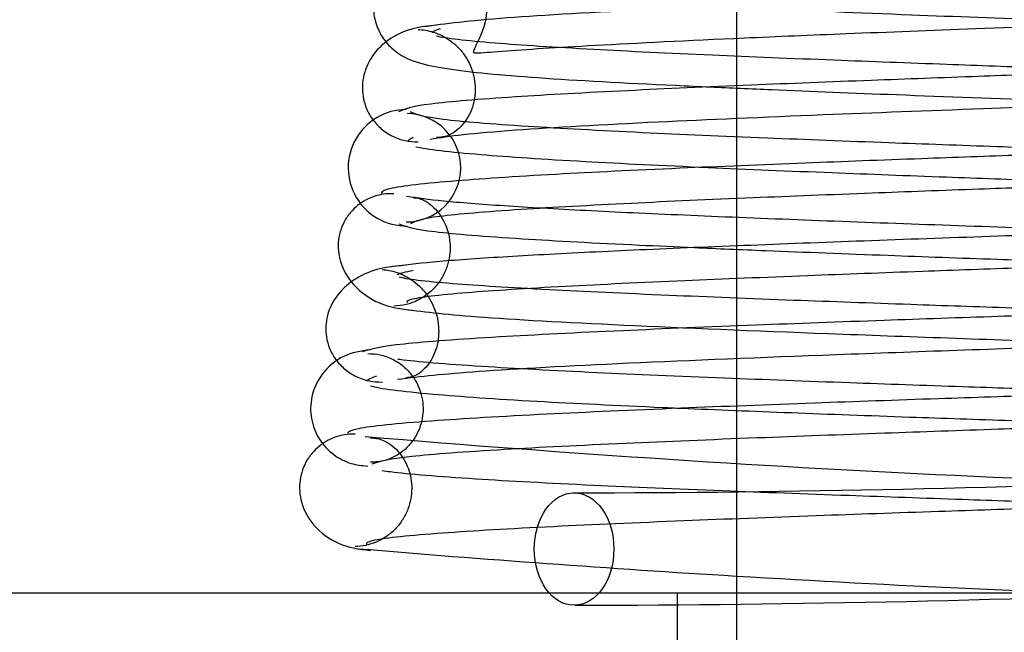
# Model space of a CAD drawing. Header units: inches. Extents: x 1 to 240, y -1 to 159.
# Tile 49 of 77: x 72.469 to 72.776, y 130.414 to 130.605. Entities that reach past the tile are written whole.
import ezdxf
from ezdxf.enums import TextEntityAlignment as Align
from ezdxf.lldxf.tags import DXFTag

# ---------------------------------------------------------------- set-up
doc = ezdxf.new("R2010")
doc.units = ezdxf.units.IN
doc.header["$MEASUREMENT"] = 0
for name, color, linetype in [('COM42667', 7, 'Continuous'), ('Default', 7, 'Continuous'), ('SCC19011', 7, 'Continuous'), ('SPR20265', 7, 'Continuous')]:
    doc.layers.add(name, color=color, linetype=linetype)
doc.styles.add('SEACAD_Times_New_Roman', font='times.ttf')
tags = doc.linetypes.add('HIDDEN2', pattern=[0.1875, 0.125, -0.0625]).pattern_tags.tags
tags[6:7] = [DXFTag(74, 4), DXFTag(75, 0), DXFTag(340, '0'), DXFTag(46, 0.0), DXFTag(50, 0.0), DXFTag(44, 0.0), DXFTag(45, 0.0)]
tags[4:5] = [DXFTag(74, 4), DXFTag(75, 0), DXFTag(340, '0'), DXFTag(46, 0.0), DXFTag(50, 0.0), DXFTag(44, 0.0), DXFTag(45, 0.0)]
doc.dimstyles.new('HAMMOND_(STH_-_240x160)', dxfattribs={"dimtxt": 1, "dimasz": 1.25, "dimexe": 0.5, "dimexo": 0.5, "dimgap": 0.25, "dimtad": 0, "dimtih": 1, "dimtoh": 1, "dimlfac": 0.125, "dimzin": 0, "dimdsep": 46, "dimtxsty": 'SEACAD_Times_New_Roman', "dimblk1": '_SE_FILLED', "dimblk2": '_SE_FILLED', "dimsah": 1, "dimcen": 0.5, "dimadec": 0, "dimazin": 0, "dimtfac": 0.8, "dimtofl": 0, "dimtmove": 0, "dimatfit": 3, "dimfxl": 1, "dimtolj": 1, "dimtzin": 0, "dimarcsym": 0})

# ---------------------------------------------------------------- blocks, each defined once
blk = doc.blocks.new('SE7')
at = {"layer": 'COM42667', "color": 7, "linetype": 'Continuous'}
blk.add_line((73.26002444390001, 130.4266384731), (72.3685244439, 130.4266384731), dxfattribs=at)
at = {"layer": 'COM42667', "color": 7, "linetype": 'HIDDEN2'}
blk.add_line((72.6737744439, 130.4266384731), (72.6737744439, 130.3316384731), dxfattribs=at)
at = {"layer": 'SCC19011', "color": 7, "linetype": 'HIDDEN2'}
for p, q in [((72.6922744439, 130.7951384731), (72.6922744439, 130.5993518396)), ((72.6922744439, 130.5845493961), (72.6922744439, 130.5495402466)), ((72.6922744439, 130.534714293), (72.6922744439, 130.4996577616)), ((72.6922744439, 130.4848639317), (72.6922744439, 130.449869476)), ((72.6922744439, 130.4266384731), (72.6922744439, 130.2866384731))]:
    blk.add_line(p, q, dxfattribs=at)
at = {"layer": 'SCC19011', "color": 7, "linetype": 'Continuous'}
for p, q in [((72.6922744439, 130.5993518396), (72.6922744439, 130.5845493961)), ((72.6922744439, 130.5495402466), (72.6922744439, 130.534714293)), ((72.6922744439, 130.4996577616), (72.6922744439, 130.4848639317)), ((72.6922744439, 130.449869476), (72.6922744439, 130.4266384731))]:
    blk.add_line(p, q, dxfattribs=at)
at = {"layer": 'SPR20265', "color": 7, "linetype": 'Continuous'}
for centre, radius, start, end in [((72.58960476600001, 130.5590454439), 0.0181247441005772, 90.29624964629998, 270.6354187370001), ((72.99318253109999, 135.4077502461), 4.984858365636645, 265.1825241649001, 266.537638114)]:
    blk.add_arc(centre, radius, start, end, dxfattribs=at)
at = {"layer": 'SPR20265', "color": 7, "linetype": 'HIDDEN2'}
for centre, radius, start, end in [((72.58959911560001, 130.559046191), 0.0168743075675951, 269.7153052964, 89.27638964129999), ((72.9919410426, 135.3771124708), 4.91923422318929, 265.1584212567, 269.5796325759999), ((72.6366078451, 135.3771124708), 4.919234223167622, 270.0554439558, 274.8415787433), ((72.6353663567, 135.4077502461), 4.984858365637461, 270.0775561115, 274.8174758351), ((72.99318253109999, 135.4077502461), 4.984858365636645, 266.537638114, 269.9224438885)]:
    blk.add_arc(centre, radius, start, end, dxfattribs=at)
blk.add_ellipse((72.6417403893, 130.4403884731), major_axis=(3.414809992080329e-17, 0.01750000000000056), ratio=0.7071067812, dxfattribs=at)
for points, knots in [([(73.02601034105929, 130.6511698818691), (73.02472935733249, 130.6506254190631), (73.02226956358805, 130.6497236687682), (73.00653245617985, 130.6478694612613), (72.97571727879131, 130.6457938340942), (72.92839423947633, 130.6435434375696), (72.88101397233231, 130.6416263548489), (72.83887562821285, 130.6400443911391), (72.80409140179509, 130.6387635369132), (72.7732114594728, 130.6376201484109), (72.74190731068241, 130.6364327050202), (72.70755984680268, 130.635048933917), (72.6718673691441, 130.6334251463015), (72.63801396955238, 130.63156946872), (72.61240559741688, 130.6295698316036), (72.59737198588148, 130.6277662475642), (72.58929507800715, 130.6249635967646), (72.585773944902, 130.6232727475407), (72.58222764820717, 130.6190267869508), (72.58033988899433, 130.6155026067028), (72.57921927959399, 130.6111713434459), (72.57929866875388, 130.6074785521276), (72.57974610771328, 130.6054022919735), (72.5798316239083, 130.6050569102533)], [0, 0, 0, 0, 0.0301071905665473, 0.0585847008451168, 0.1104419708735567, 0.1557664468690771, 0.1944272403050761, 0.2263713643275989, 0.251546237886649, 0.2721052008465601, 0.2958345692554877, 0.3234708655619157, 0.3550735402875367, 0.3907334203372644, 0.4289187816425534, 0.4598064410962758, 0.4816513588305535, 0.4944173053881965, 0.4976956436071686, 0.50125643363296, 0.5058470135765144, 0.5113751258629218, 0.512494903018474, 0.512494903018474, 0.512494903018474, 0.512494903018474]), ([(72.59700325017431, 130.5679462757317), (72.60012834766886, 130.568482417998), (72.60561273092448, 130.5693697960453), (72.62716901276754, 130.5711961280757), (72.66348763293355, 130.5732439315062), (72.71549859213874, 130.5754716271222), (72.76568119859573, 130.5773777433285), (72.80942919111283, 130.5789630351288), (72.84476979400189, 130.5802450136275), (72.87474101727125, 130.5813561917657), (72.90330817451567, 130.5824557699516), (72.93320570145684, 130.5836897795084), (72.96338407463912, 130.5851041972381), (72.9919136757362, 130.5867183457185), (73.01451916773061, 130.5884704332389), (73.02928602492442, 130.5901152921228), (73.03786201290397, 130.592645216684), (73.0424484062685, 130.5944843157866), (73.0487969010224, 130.6022345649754), (73.05018308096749, 130.6126862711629), (73.04137817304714, 130.624633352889), (73.0282749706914, 130.628260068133), (73.01430128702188, 130.6298699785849), (72.98623081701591, 130.6320442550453), (72.94712649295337, 130.6339262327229), (72.90614057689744, 130.6356710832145), (72.86613853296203, 130.637221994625), (72.81801972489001, 130.6390013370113), (72.76359061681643, 130.641005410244), (72.70701400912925, 130.6432340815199), (72.65451253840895, 130.6456847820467), (72.62204017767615, 130.6478583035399), (72.60622952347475, 130.6497369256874), (72.60379536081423, 130.650633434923), (72.60253854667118, 130.6511698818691)], [0, 0, 0, 0, 0.0305884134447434, 0.0595016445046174, 0.1121120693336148, 0.1581097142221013, 0.197451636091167, 0.2301368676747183, 0.2561673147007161, 0.2767105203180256, 0.2988821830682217, 0.3239100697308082, 0.3518265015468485, 0.3826881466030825, 0.4161081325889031, 0.4448051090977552, 0.4661915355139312, 0.4802950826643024, 0.4887544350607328, 0.5040281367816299, 0.5261291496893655, 0.5470517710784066, 0.5675887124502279, 0.6111794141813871, 0.6585797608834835, 0.6854941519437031, 0.7169836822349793, 0.7530261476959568, 0.7935680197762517, 0.8385566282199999, 0.8879739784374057, 0.9417114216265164, 0.9703134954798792, 1, 1, 1, 1]), ([(72.59926603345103, 130.6163237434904), (72.60068245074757, 130.615777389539), (72.60335233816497, 130.614873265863), (72.61915747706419, 130.6130180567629), (72.64961146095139, 130.6109461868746), (72.69635169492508, 130.6087022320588), (72.74334034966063, 130.6067869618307), (72.78554316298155, 130.6051972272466), (72.82044744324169, 130.6039113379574), (72.8510535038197, 130.6027790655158), (72.88144076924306, 130.6016310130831), (72.91447496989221, 130.6003315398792), (72.94863242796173, 130.5988813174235), (72.98088956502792, 130.5973340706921), (73.00554275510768, 130.5958623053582), (73.01822878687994, 130.5947752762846), (73.02120827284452, 130.595030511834), (73.02001216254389, 130.5960135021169), (73.01756421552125, 130.5988314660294), (73.01536691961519, 130.6023159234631), (73.01414213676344, 130.6070499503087), (73.01424237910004, 130.6126546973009), (73.01641393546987, 130.6181178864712), (73.01905549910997, 130.6214363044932), (73.0209578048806, 130.623311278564), (73.01942788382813, 130.6233480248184), (73.01327963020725, 130.6232424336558), (72.99825253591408, 130.6220517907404), (72.9739310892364, 130.6206503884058), (72.94966535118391, 130.6194294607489), (72.91869321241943, 130.6180731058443), (72.87927943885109, 130.6165180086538), (72.831487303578, 130.6147567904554), (72.77670340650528, 130.6127855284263), (72.71843229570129, 130.6106025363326), (72.66259089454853, 130.6082224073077), (72.61504290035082, 130.6055790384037), (72.60194916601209, 130.6038821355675), (72.59472953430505, 130.602870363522)], [0, 0, 0, 0, 0.0302253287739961, 0.0588030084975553, 0.1108584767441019, 0.1564308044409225, 0.1954556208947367, 0.2279380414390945, 0.2538646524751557, 0.2744591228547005, 0.2975809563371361, 0.3245942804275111, 0.3554532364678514, 0.3901072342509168, 0.4278302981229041, 0.4592089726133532, 0.4811585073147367, 0.4940045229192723, 0.4959259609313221, 0.5008252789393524, 0.5053289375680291, 0.5108363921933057, 0.5172895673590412, 0.5244439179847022, 0.5325753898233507, 0.5469172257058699, 0.5622891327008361, 0.6059023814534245, 0.6292387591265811, 0.6536690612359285, 0.6816576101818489, 0.7139747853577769, 0.750651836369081, 0.7916814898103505, 0.8371046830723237, 0.8869567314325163, 0.9412257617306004, 1, 1, 1, 1]), ([(73.01466229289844, 130.6051393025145), (73.01239495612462, 130.6053263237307), (72.99893835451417, 130.6063605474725), (72.96806554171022, 130.6081147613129), (72.91685604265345, 130.6103235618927), (72.86715698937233, 130.6122203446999), (72.82338903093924, 130.6138087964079), (72.78782474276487, 130.6150974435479), (72.75792837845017, 130.6162030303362), (72.73001356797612, 130.6172725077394), (72.70123005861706, 130.6184359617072), (72.67237675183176, 130.6197007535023), (72.64546934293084, 130.6210451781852), (72.62409988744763, 130.6222830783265), (72.61141761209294, 130.6234299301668), (72.6077531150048, 130.6230344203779), (72.60814930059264, 130.6227236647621), (72.61344343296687, 130.6162503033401), (72.61572594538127, 130.6059114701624), (72.61114361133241, 130.5969995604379), (72.61035345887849, 130.5953565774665), (72.61047321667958, 130.5950707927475)], [0.0478059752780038, 0.0478059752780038, 0.0478059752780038, 0.0478059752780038, 0.0595138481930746, 0.1122006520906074, 0.1583758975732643, 0.1980433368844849, 0.2312358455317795, 0.2579832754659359, 0.2788367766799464, 0.3005311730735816, 0.3250778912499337, 0.352434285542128, 0.3825400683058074, 0.4152697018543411, 0.4444425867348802, 0.4659457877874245, 0.4800306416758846, 0.4882015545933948, 0.5025968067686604, 0.5237732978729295, 0.5351872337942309, 0.5351872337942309, 0.5351872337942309, 0.5351872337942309]), ([(72.59893940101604, 130.6034594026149), (72.59367695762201, 130.6029526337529), (72.5873272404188, 130.6019196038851), (72.57924309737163, 130.5949582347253), (72.57649725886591, 130.5893688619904), (72.57579758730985, 130.5847153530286), (72.57597827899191, 130.581217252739), (72.57697473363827, 130.577602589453), (72.57888227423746, 130.5741097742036), (72.581690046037, 130.5710472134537), (72.5851933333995, 130.5687385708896), (72.58923480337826, 130.5673083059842), (72.59175280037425, 130.5671537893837), (72.59322095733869, 130.5670917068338)], [0, 0, 0, 0, 0.314139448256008, 0.4513636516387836, 0.5721348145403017, 0.6254082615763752, 0.6762695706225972, 0.7280292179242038, 0.7811535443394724, 0.8355540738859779, 0.8906698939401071, 0.9457154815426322, 1, 1, 1, 1]), ([(72.59320355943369, 130.6020819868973), (72.59401599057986, 130.6020341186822), (72.59539148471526, 130.6019290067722), (72.59804582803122, 130.601308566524), (72.60073220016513, 130.6002278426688), (72.60339662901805, 130.5986161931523), (72.60585055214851, 130.5964768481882), (72.60794277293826, 130.5938625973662), (72.6095415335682, 130.5908923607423), (72.610955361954, 130.5865098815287), (72.61120301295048, 130.5807740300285), (72.60888822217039, 130.5739511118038), (72.60352426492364, 130.5688755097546), (72.60075414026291, 130.5685303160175), (72.59894635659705, 130.5684604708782)], [0, 0, 0, 0, 0.0418537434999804, 0.0823799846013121, 0.1232064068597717, 0.1655939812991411, 0.2102995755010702, 0.2576288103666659, 0.3076116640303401, 0.3602159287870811, 0.4760200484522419, 0.6212243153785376, 0.7966172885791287, 1, 1, 1, 1]), ([(73.04139834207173, 130.5764452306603), (73.03959710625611, 130.5773291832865), (73.03581692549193, 130.5787804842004), (73.00815018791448, 130.5810139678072), (72.97305479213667, 130.5829600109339), (72.93437305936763, 130.5846752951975), (72.89679420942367, 130.586149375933), (72.86327989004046, 130.5873856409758), (72.83533956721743, 130.5883881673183), (72.81078882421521, 130.5892621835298), (72.7854171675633, 130.5901671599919), (72.75530274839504, 130.5912596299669), (72.7201026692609, 130.5925890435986), (72.68202212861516, 130.5941473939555), (72.64464839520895, 130.5959280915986), (72.61400222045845, 130.5979043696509), (72.60160030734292, 130.5993032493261), (72.59891628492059, 130.6000055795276)], [0, 0, 0, 0, 0.0928445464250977, 0.176439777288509, 0.2508530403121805, 0.3161117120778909, 0.3722872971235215, 0.4194412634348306, 0.4575827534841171, 0.4869949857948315, 0.5193932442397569, 0.5610524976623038, 0.6119190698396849, 0.6718945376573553, 0.7408310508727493, 0.8186093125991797, 0.9050834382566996, 0.9050834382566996, 0.9050834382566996, 0.9050834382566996]), ([(72.68411731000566, 130.5842060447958), (72.69026839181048, 130.583926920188), (72.7085430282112, 130.5831255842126), (72.74343777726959, 130.581738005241), (72.79128610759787, 130.5799652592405), (72.84660811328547, 130.5779755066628), (72.90574313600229, 130.575771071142), (72.96309706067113, 130.5733505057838), (73.00130504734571, 130.5712079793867), (73.02303171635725, 130.5693575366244), (73.02847231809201, 130.5684748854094), (73.03154563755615, 130.5679462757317)], [0.6651181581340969, 0.6651181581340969, 0.6651181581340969, 0.6651181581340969, 0.6822735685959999, 0.7141834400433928, 0.7505881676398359, 0.7914589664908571, 0.8368134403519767, 0.8866621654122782, 0.9409613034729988, 0.9699144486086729, 1, 1, 1, 1]), ([(73.03781207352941, 130.576451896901), (73.0358962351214, 130.5755882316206), (73.03188591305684, 130.574167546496), (73.00432173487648, 130.5719709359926), (72.9684550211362, 130.5700484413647), (72.92934986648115, 130.5683488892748), (72.89142023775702, 130.5668853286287), (72.85749724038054, 130.5656575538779), (72.82927882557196, 130.5646632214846), (72.80434166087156, 130.5637912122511), (72.7783848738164, 130.5628812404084), (72.74735298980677, 130.5617741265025), (72.71103824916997, 130.560417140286), (72.67175442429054, 130.558801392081), (72.63285170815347, 130.5569146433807), (72.59996478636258, 130.5547513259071), (72.58267316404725, 130.5526561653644), (72.5815564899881, 130.5513628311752), (72.58192746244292, 130.5508522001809)], [0, 0, 0, 0, 0.0901431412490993, 0.1716895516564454, 0.2445992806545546, 0.3087646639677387, 0.3640857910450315, 0.410513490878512, 0.4480005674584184, 0.4769549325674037, 0.5095977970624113, 0.5514293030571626, 0.6025200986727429, 0.6629378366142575, 0.7327928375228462, 0.8121465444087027, 0.9011700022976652, 0.9556696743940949, 0.9556696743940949, 0.9556696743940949, 0.9556696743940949]), ([(72.94660617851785, 130.5592002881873), (72.93651358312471, 130.559634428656), (72.91470905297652, 130.5605218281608), (72.88119589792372, 130.5617741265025), (72.85016401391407, 130.5628812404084), (72.82420722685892, 130.5637912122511), (72.79927006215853, 130.5646632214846), (72.77105164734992, 130.5656575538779), (72.73712864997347, 130.5668853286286), (72.69919902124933, 130.5683488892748), (72.6600938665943, 130.5700484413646), (72.62422715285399, 130.5719709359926), (72.59666297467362, 130.574167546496), (72.59265265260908, 130.5755882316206), (72.5907368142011, 130.576451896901)], [0.3488919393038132, 0.3488919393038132, 0.3488919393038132, 0.3488919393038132, 0.3974799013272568, 0.4485706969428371, 0.490402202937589, 0.5230450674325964, 0.5519994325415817, 0.5894865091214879, 0.6359142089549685, 0.6912353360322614, 0.7554007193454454, 0.8283104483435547, 0.9098568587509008, 1, 1, 1, 1]), ([(72.59249928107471, 130.5656073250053), (72.59590513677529, 130.5648102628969), (72.60958987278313, 130.5632510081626), (72.64184575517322, 130.5611110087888), (72.68055613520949, 130.5592285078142), (72.71946491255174, 130.5576184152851), (72.75509561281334, 130.5562671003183), (72.78538081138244, 130.5551680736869), (72.81078523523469, 130.5542624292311), (72.8353213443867, 130.5533887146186), (72.863190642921, 130.5523880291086), (72.8965291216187, 130.5511567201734), (72.93377229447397, 130.5496932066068), (72.97190796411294, 130.5479975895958), (73.00624224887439, 130.5460844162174), (73.03296093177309, 130.5439024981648), (73.03623092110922, 130.5424947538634), (73.0377229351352, 130.5416389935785)], [0.0993682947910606, 0.0993682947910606, 0.0993682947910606, 0.0993682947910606, 0.1860740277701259, 0.2649441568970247, 0.3344392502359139, 0.3946082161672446, 0.4454453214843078, 0.4869702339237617, 0.5192140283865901, 0.5484623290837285, 0.5863614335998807, 0.6331590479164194, 0.6888194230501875, 0.7533510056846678, 0.8267560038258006, 0.9089779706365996, 1, 1, 1, 1]), ([(72.58569896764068, 130.550979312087), (72.58478942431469, 130.5509895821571), (72.58327525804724, 130.5509770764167), (72.58046621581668, 130.5504742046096), (72.57767846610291, 130.5494571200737), (72.57496531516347, 130.5478531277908), (72.57252509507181, 130.5456682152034), (72.57052283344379, 130.5429658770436), (72.56910333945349, 130.5398726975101), (72.56807224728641, 130.5352099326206), (72.56880336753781, 130.5291462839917), (72.57296290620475, 130.5218465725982), (72.58150591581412, 130.5160143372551), (72.58780779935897, 130.5150904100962), (72.59179695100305, 130.5146450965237)], [0, 0, 0, 0, 0.0420913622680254, 0.0816466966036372, 0.1201912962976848, 0.1592904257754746, 0.2003163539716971, 0.2443071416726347, 0.2919703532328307, 0.3437823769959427, 0.4630608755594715, 0.615509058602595, 0.7972418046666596, 1, 1, 1, 1]), ([(72.59180508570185, 130.5496439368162), (72.59246281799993, 130.5497570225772), (72.59354939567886, 130.5497503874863), (72.59746606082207, 130.5476643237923), (72.60120040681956, 130.5432558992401), (72.6030566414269, 130.5379493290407), (72.60326282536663, 130.5334915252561), (72.60283214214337, 130.5300984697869), (72.60168045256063, 130.526571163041), (72.59969105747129, 130.5231361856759), (72.59686595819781, 130.5200974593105), (72.59340340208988, 130.5177740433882), (72.58945618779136, 130.5162945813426), (72.58707719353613, 130.5160822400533), (72.58568406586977, 130.5159863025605)], [0, 0, 0, 0, 0.1741724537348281, 0.3256295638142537, 0.4575211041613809, 0.5713570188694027, 0.6216584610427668, 0.6703787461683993, 0.7210802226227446, 0.7741729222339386, 0.8293979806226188, 0.8860025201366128, 0.94308489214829, 1, 1, 1, 1]), ([(73.0436983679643, 130.5281720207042), (73.03616276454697, 130.5290804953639), (73.02203817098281, 130.5306761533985), (72.97255112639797, 130.5333037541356), (72.90659433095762, 130.535940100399), (72.82850251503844, 130.5386570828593), (72.76095737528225, 130.5409655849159), (72.7104275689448, 130.542835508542), (72.67518169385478, 130.544265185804), (72.64433298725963, 130.5457133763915), (72.6190695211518, 130.5471675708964), (72.5994063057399, 130.5486724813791), (72.59316336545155, 130.5495954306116), (72.5896668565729, 130.5501401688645)], [0, 0, 0, 0, 0.1152046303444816, 0.2331583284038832, 0.3539335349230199, 0.4774277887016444, 0.6036619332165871, 0.6680437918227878, 0.7330929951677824, 0.7988074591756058, 0.8652170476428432, 0.9322827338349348, 1, 1, 1, 1]), ([(72.58998735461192, 130.5171002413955), (72.58962643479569, 130.517440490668), (72.59035757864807, 130.5184435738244), (72.60508780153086, 130.5201802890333), (72.6359912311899, 130.5221330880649), (72.67342969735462, 130.5238990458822), (72.71178642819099, 130.525452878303), (72.74761038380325, 130.5267835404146), (72.77843913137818, 130.5278825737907), (72.8043466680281, 130.5287914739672), (72.82929046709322, 130.5296636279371), (72.85756593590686, 130.5306594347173), (72.89164369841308, 130.5318914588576), (72.92988275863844, 130.5333644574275), (72.96949981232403, 130.5350816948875), (73.00609271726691, 130.5370338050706), (73.03457262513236, 130.5392776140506), (73.03908726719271, 130.5407378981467), (73.04130966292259, 130.5416273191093)], [0.05217075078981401, 0.05217075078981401, 0.05217075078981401, 0.05217075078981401, 0.0958626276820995, 0.1829683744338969, 0.2611835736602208, 0.3304706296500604, 0.3907088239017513, 0.441847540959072, 0.4838360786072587, 0.5166602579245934, 0.5458021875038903, 0.5835599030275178, 0.6303746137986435, 0.6862392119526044, 0.7511598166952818, 0.825103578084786, 0.9080331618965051, 1, 1, 1, 1]), ([(72.67916815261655, 130.534221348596), (72.68627954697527, 130.533909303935), (72.7053997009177, 130.5331050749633), (72.73690518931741, 130.5318914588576), (72.77098295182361, 130.5306594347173), (72.79925842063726, 130.5296636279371), (72.82420221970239, 130.5287914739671), (72.8501097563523, 130.5278825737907), (72.88093850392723, 130.5267835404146), (72.91676245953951, 130.525452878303), (72.95511919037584, 130.5238990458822), (72.99255765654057, 130.5221330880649), (73.02346108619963, 130.5201802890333), (73.03511211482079, 130.5188066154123), (73.03748699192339, 130.5181199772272)], [0.2783530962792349, 0.2783530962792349, 0.2783530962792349, 0.2783530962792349, 0.3137607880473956, 0.3696253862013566, 0.4164400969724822, 0.4541978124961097, 0.4833397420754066, 0.5161639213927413, 0.5581524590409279, 0.6092911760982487, 0.6695293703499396, 0.7388164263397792, 0.8170316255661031, 0.9041373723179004, 0.9041373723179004, 0.9041373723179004, 0.9041373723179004]), ([(72.58209465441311, 130.5273505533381), (72.58283369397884, 130.5272965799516), (72.58405978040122, 130.5271778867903), (72.58659378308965, 130.5265490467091), (72.58923092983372, 130.5254529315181), (72.59188543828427, 130.5238163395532), (72.5943481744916, 130.5216456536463), (72.59645481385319, 130.5190023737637), (72.59807487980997, 130.5160100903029), (72.59954754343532, 130.5115621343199), (72.59988899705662, 130.5058187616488), (72.59782567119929, 130.4990370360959), (72.5929664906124, 130.4940505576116), (72.59081222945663, 130.4937483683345), (72.58937065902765, 130.4937161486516)], [0, 0, 0, 0, 0.04733333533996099, 0.0904853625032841, 0.1313120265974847, 0.1716448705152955, 0.2129832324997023, 0.2563548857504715, 0.3024021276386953, 0.3515890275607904, 0.4633029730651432, 0.6078617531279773, 0.7869637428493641, 1, 1, 1, 1]), ([(73.04172442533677, 130.5257958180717), (73.0420775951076, 130.5255360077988), (73.04166007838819, 130.5246433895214), (73.02794967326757, 130.5230433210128), (72.99788047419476, 130.5211460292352), (72.96012272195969, 130.5194090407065), (72.92108867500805, 130.5178720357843), (72.88464362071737, 130.5165509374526), (72.8532339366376, 130.5154607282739), (72.82662882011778, 130.5145558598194), (72.80078607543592, 130.513681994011), (72.77126588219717, 130.5126799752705), (72.73567591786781, 130.511444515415), (72.69550797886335, 130.509971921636), (72.65377641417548, 130.5082593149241), (72.61530857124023, 130.5063178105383), (72.58410522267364, 130.5040912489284), (72.57863543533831, 130.5026460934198), (72.57581948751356, 130.5017661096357)], [0.0593105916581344, 0.0593105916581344, 0.0593105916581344, 0.0593105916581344, 0.0946044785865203, 0.1809035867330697, 0.2586064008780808, 0.3275375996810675, 0.3875519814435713, 0.4384775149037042, 0.4802040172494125, 0.512661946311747, 0.5421123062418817, 0.5803019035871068, 0.6275125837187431, 0.6837490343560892, 0.7490680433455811, 0.8235325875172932, 0.907155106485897, 1, 1, 1, 1]), ([(72.9517953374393, 130.5091914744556), (72.94485836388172, 130.509477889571), (72.92530308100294, 130.5102555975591), (72.89287296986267, 130.511444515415), (72.85728300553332, 130.5126799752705), (72.82776281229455, 130.513681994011), (72.8019200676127, 130.5145558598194), (72.77531495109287, 130.5154607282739), (72.74390526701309, 130.5165509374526), (72.70746021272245, 130.5178720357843), (72.66842616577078, 130.5194090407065), (72.6306684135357, 130.5211460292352), (72.60059921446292, 130.5230433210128), (72.58931682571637, 130.5243600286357), (72.58738325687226, 130.5250107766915)], [0.2834425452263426, 0.2834425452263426, 0.2834425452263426, 0.2834425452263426, 0.3162509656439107, 0.3724874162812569, 0.4196980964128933, 0.4578876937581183, 0.487338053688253, 0.5197959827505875, 0.5615224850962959, 0.6124480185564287, 0.6724624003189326, 0.7413935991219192, 0.8190964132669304, 0.9053955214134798, 0.9053955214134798, 0.9053955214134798, 0.9053955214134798]), ([(72.58754851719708, 130.5152065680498), (72.59445029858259, 130.5142963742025), (72.60748627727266, 130.512694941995), (72.65514737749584, 130.5100693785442), (72.71969917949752, 130.5074285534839), (72.7972151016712, 130.5047141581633), (72.86501987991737, 130.5024048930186), (72.91605183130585, 130.5005367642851), (72.95198381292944, 130.4991069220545), (72.98396455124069, 130.4976582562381), (73.01022846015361, 130.4962028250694), (73.03079458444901, 130.4946972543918), (73.0377816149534, 130.4937752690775), (73.04171853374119, 130.4932303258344)], [0, 0, 0, 0, 0.1136705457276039, 0.2305402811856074, 0.3505181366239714, 0.4737382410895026, 0.6000633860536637, 0.6647045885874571, 0.7301542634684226, 0.7963880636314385, 0.8634391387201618, 0.9313151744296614, 1, 1, 1, 1]), ([(72.57844856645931, 130.5024120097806), (72.57528710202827, 130.5019955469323), (72.5699397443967, 130.5011190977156), (72.56298990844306, 130.495322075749), (72.55977617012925, 130.4880649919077), (72.55961297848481, 130.4810718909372), (72.56204927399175, 130.4745615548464), (72.56654770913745, 130.4696614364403), (72.57209724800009, 130.4667808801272), (72.57563760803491, 130.4663923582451), (72.57754137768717, 130.4662215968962)], [0, 0, 0, 0, 0.1560888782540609, 0.311600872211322, 0.4548106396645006, 0.5808163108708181, 0.7020691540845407, 0.8155358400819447, 0.9157688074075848, 1, 1, 1, 1]), ([(72.57754514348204, 130.5012189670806), (72.57896364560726, 130.5011607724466), (72.58140379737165, 130.5010174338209), (72.58531661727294, 130.4996299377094), (72.58874041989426, 130.4973897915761), (72.5923599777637, 130.4935358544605), (72.59485079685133, 130.4877591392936), (72.59490158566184, 130.4809718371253), (72.59252092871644, 130.4747692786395), (72.58821248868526, 130.4701551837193), (72.58295463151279, 130.4676405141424), (72.58009319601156, 130.4674601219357), (72.57845294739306, 130.4674134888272)], [0, 0, 0, 0, 0.0686197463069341, 0.139405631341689, 0.2107611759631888, 0.2810010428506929, 0.4120919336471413, 0.5304826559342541, 0.6515782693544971, 0.772882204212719, 0.8896398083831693, 1, 1, 1, 1]), ([(73.05388542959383, 130.4778274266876), (73.04996107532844, 130.4786119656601), (73.03485485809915, 130.4801448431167), (72.99871477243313, 130.4822588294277), (72.95666872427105, 130.4841176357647), (72.91463134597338, 130.4857191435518), (72.8760427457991, 130.487070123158), (72.84323193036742, 130.4881752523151), (72.81588941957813, 130.4890848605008), (72.78970479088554, 130.4899568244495), (72.76019092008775, 130.490951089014), (72.72489854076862, 130.4921786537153), (72.68572878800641, 130.4936413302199), (72.64577708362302, 130.4953393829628), (72.60972486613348, 130.4972589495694), (72.59249440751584, 130.4986699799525), (72.58715797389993, 130.4993979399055), (72.58697415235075, 130.4994236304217)], [0.0983947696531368, 0.0983947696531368, 0.0983947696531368, 0.0983947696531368, 0.1871554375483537, 0.2663663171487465, 0.3361657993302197, 0.3965869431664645, 0.4477092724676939, 0.4895814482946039, 0.5222602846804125, 0.5512647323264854, 0.5888192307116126, 0.6353250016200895, 0.6907383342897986, 0.7550066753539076, 0.8280360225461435, 0.9097130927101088, 0.9127048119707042, 0.9127048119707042, 0.9127048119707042, 0.9127048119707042]), ([(72.57890839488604, 130.4669029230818), (72.58145420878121, 130.467763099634), (72.58648072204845, 130.4691778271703), (72.61687500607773, 130.4713678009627), (72.65470176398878, 130.4732859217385), (72.69597956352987, 130.4749844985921), (72.73587417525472, 130.4764495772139), (72.77132554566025, 130.4776815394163), (72.80079580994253, 130.4786823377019), (72.82663340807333, 130.4795560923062), (72.85329597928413, 130.4804621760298), (72.88495370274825, 130.4815634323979), (72.9220010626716, 130.4829225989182), (72.96217569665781, 130.4845516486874), (73.00175586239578, 130.4864729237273), (73.03429843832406, 130.4886977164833), (73.05110719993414, 130.4908179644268), (73.05194621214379, 130.4921274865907), (73.05150801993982, 130.4926036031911)], [0, 0, 0, 0, 0.0909912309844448, 0.1731580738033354, 0.246497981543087, 0.310957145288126, 0.3665426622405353, 0.4132687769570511, 0.4511042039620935, 0.4803009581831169, 0.5125069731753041, 0.5539869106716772, 0.6047790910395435, 0.6649260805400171, 0.7344419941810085, 0.8134004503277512, 0.9019189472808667, 0.9500215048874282, 0.9500215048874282, 0.9500215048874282, 0.9500215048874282]), ([(72.6751640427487, 130.4842210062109), (72.6859615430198, 130.4837580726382), (72.70878404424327, 130.4828405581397), (72.74359518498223, 130.4815634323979), (72.77525290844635, 130.4804621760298), (72.80191547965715, 130.4795560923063), (72.82775307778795, 130.4786823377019), (72.85722334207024, 130.4776815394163), (72.89267471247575, 130.4764495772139), (72.93256932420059, 130.4749844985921), (72.97384712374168, 130.4732859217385), (73.01167388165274, 130.4713678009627), (73.04206816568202, 130.4691778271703), (73.04709467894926, 130.467763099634), (73.04964049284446, 130.4669029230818)], [0.3442741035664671, 0.3442741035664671, 0.3442741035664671, 0.3442741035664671, 0.3952209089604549, 0.4460130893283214, 0.4874930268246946, 0.5196990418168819, 0.5488957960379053, 0.5867312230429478, 0.6334573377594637, 0.6890428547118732, 0.7535020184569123, 0.8268419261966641, 0.909008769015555, 1, 1, 1, 1]), ([(72.57838377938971, 130.4749457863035), (72.5797345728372, 130.4749709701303), (72.58187737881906, 130.4748101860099), (72.5868706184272, 130.4715502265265), (72.59038073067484, 130.4660341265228), (72.59144389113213, 130.4604670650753), (72.59104476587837, 130.4560668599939), (72.59015422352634, 130.4527801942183), (72.58857223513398, 130.4495678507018), (72.5863131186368, 130.4466447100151), (72.58347297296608, 130.4442228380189), (72.58027173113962, 130.4424684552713), (72.57681642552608, 130.4413953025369), (72.57479119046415, 130.4412412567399), (72.57361004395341, 130.4411718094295)], [0, 0, 0, 0, 0.1793811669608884, 0.3375963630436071, 0.4750730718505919, 0.5906637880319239, 0.6418410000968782, 0.6929407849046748, 0.7444092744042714, 0.7962018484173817, 0.8479806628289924, 0.8993222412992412, 0.949962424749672, 1, 1, 1, 1]), ([(72.58203935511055, 130.4648570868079), (72.58281677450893, 130.464729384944), (72.58861561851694, 130.4638831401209), (72.60775540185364, 130.4623328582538), (72.6445961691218, 130.4603784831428), (72.68511112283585, 130.4586597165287), (72.72462742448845, 130.4571860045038), (72.76009864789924, 130.4559534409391), (72.78968516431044, 130.4549573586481), (72.81588533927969, 130.4540850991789), (72.84320237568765, 130.4531759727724), (72.87587968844, 130.4520751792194), (72.9141298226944, 130.4507382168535), (72.95551626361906, 130.4491691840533), (72.9965232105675, 130.4473727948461), (73.0312421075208, 130.4453662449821), (73.0453273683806, 130.4439380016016), (73.04875720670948, 130.4432174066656)], [0.0771143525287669, 0.0771143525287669, 0.0771143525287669, 0.0771143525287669, 0.09186008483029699, 0.1746853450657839, 0.2485323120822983, 0.3133612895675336, 0.3691483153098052, 0.4158976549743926, 0.45360688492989, 0.4827100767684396, 0.5154761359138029, 0.5574059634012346, 0.6084984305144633, 0.6687214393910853, 0.7380462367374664, 0.8163847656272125, 0.9037349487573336, 0.9037349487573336, 0.9037349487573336, 0.9037349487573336])]:
    blk.add_open_spline(points, degree=3, knots=knots, dxfattribs=at)
at = {"layer": 'SPR20265', "color": 7, "linetype": 'Continuous'}
for points, knots in [([(72.5798316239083, 130.6050569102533), (72.58024757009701, 130.6033769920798), (72.58178788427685, 130.5996741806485), (72.58674758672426, 130.5941662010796), (72.59348394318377, 130.5914561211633), (72.60483137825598, 130.5892425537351), (72.6296733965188, 130.5869187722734), (72.66021949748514, 130.5853101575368), (72.68043439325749, 130.5843731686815), (72.68411731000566, 130.5842060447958)], [0.512494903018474, 0.512494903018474, 0.512494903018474, 0.512494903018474, 0.5179414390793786, 0.525282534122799, 0.5427796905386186, 0.5635197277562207, 0.6073984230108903, 0.6548464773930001, 0.6651181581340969, 0.6651181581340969, 0.6651181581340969, 0.6651181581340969]), ([(72.61047321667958, 130.5950707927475), (72.61056684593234, 130.5948473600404), (72.61167394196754, 130.5946944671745), (72.62231982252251, 130.5956495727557), (72.64684064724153, 130.5971757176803), (72.68641327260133, 130.599154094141), (72.72781606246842, 130.600880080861), (72.76816616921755, 130.6024378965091), (72.80726201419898, 130.6038794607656), (72.83231559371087, 130.6048044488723), (72.8412611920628, 130.6051375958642)], [0.5351872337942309, 0.5351872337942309, 0.5351872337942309, 0.5351872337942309, 0.5441108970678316, 0.5645917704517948, 0.6083985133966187, 0.656061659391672, 0.6836248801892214, 0.7156035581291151, 0.7520047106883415, 0.7724702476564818, 0.7724702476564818, 0.7724702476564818, 0.7724702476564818]), ([(73.03106174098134, 130.6011366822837), (73.03141302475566, 130.6007574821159), (73.03049032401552, 130.5997027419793), (73.01454666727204, 130.5979043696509), (72.98390049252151, 130.5959280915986), (72.94652675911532, 130.5941473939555), (72.90844621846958, 130.5925890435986), (72.87324613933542, 130.5912596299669), (72.8431317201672, 130.590167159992), (72.81776006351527, 130.5892621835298), (72.79320932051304, 130.5883881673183), (72.76526899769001, 130.5873856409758), (72.7317546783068, 130.586149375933), (72.69417582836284, 130.5846752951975), (72.65549409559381, 130.5829600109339), (72.62039869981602, 130.5810139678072), (72.59273196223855, 130.5787804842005), (72.58895178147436, 130.5773291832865), (72.58715054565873, 130.5764452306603)], [0.048009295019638, 0.048009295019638, 0.048009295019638, 0.048009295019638, 0.0949165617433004, 0.1813906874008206, 0.2591689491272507, 0.3281054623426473, 0.3880809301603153, 0.4389475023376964, 0.4806067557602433, 0.5130050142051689, 0.5424172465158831, 0.5805587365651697, 0.6277127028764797, 0.6838882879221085, 0.7491469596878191, 0.8235602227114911, 0.9071554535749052, 1, 1, 1, 1]), ([(72.59097496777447, 130.5417235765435), (72.59243636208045, 130.5425437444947), (72.59591425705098, 130.5439291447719), (72.6223066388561, 130.5460844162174), (72.65664092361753, 130.5479975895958), (72.6947765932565, 130.5496932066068), (72.73201976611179, 130.5511567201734), (72.76535824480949, 130.5523880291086), (72.79322754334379, 130.5533887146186), (72.81776365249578, 130.5542624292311), (72.84316807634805, 130.5551680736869), (72.87345327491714, 130.5562671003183), (72.90908397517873, 130.557618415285), (72.947992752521, 130.5592285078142), (72.98670313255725, 130.5611110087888), (73.01918105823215, 130.5632657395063), (73.03757115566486, 130.5653754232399), (73.03888942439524, 130.5666858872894), (73.0385709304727, 130.5672214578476)], [0.0030121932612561, 0.0030121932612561, 0.0030121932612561, 0.0030121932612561, 0.0910220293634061, 0.1732439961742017, 0.2466489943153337, 0.3111805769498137, 0.3668409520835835, 0.4136385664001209, 0.4515376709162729, 0.4807859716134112, 0.5130297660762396, 0.5545546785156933, 0.6053917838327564, 0.6655607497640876, 0.7350558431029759, 0.8139259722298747, 0.9022498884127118, 0.9590083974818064, 0.9590083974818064, 0.9590083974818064, 0.9590083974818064]), ([(73.03888203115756, 130.5501401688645), (73.03221288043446, 130.5492400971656), (73.01957464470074, 130.5476545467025), (72.97259978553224, 130.545049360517), (72.90856814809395, 130.542421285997), (72.83129525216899, 130.5397121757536), (72.76344142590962, 130.5374023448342), (72.71219466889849, 130.5355298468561), (72.6760018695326, 130.5340939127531), (72.64369724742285, 130.532637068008), (72.61707044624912, 130.5311713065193), (72.59611733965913, 130.5296529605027), (72.58891573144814, 130.5287223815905), (72.58485051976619, 130.5281720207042)], [0, 0, 0, 0, 0.1127460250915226, 0.2289246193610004, 0.3484573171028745, 0.4714947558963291, 0.5979155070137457, 0.6627140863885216, 0.7283992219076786, 0.7949479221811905, 0.8623936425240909, 0.930748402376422, 1, 1, 1, 1]), ([(72.58723922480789, 130.5416273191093), (72.58946162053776, 130.5407378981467), (72.59397626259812, 130.5392776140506), (72.62245617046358, 130.5370338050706), (72.65320730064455, 130.5353933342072), (72.67324068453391, 130.5344814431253), (72.67916815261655, 130.534221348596)], [0, 0, 0, 0, 0.0919668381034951, 0.1748964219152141, 0.2488401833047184, 0.2783530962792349, 0.2783530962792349, 0.2783530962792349, 0.2783530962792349]), ([(72.58936477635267, 130.5287153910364), (72.58363117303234, 130.5282695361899), (72.57685415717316, 130.527258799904), (72.56815673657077, 130.5202287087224), (72.56519678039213, 130.5145957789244), (72.56441887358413, 130.5098868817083), (72.56457476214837, 130.5063738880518), (72.56557549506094, 130.5027475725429), (72.56751305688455, 130.4992539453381), (72.57037331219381, 130.496205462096), (72.57395187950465, 130.4939211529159), (72.57809778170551, 130.492535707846), (72.58062769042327, 130.492406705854), (72.58212852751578, 130.4923624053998)], [0, 0, 0, 0, 0.3373767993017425, 0.4765847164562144, 0.5939457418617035, 0.6439926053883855, 0.6908568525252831, 0.7382130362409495, 0.7870775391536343, 0.8378772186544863, 0.8905209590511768, 0.9446588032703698, 1, 1, 1, 1]), ([(72.58683035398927, 130.4932303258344), (72.59414578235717, 130.4941298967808), (72.60789516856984, 130.4957116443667), (72.65672949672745, 130.4983209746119), (72.72220017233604, 130.5009461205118), (72.80007757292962, 130.5036588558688), (72.86770167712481, 130.5059689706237), (72.91846762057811, 130.507844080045), (72.95399302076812, 130.5092806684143), (72.9851851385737, 130.5107381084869), (73.0108305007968, 130.5122038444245), (73.0309013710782, 130.5137230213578), (73.03736957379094, 130.5146557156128), (73.04100037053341, 130.5152065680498)], [0, 0, 0, 0, 0.114293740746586, 0.2315584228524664, 0.3518813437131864, 0.4751840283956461, 0.6015015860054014, 0.6660383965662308, 0.7313204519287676, 0.7973472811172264, 0.8641543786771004, 0.9317064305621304, 1, 1, 1, 1]), ([(73.04899126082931, 130.5015035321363), (73.04795460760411, 130.5007361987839), (73.04472325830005, 130.4993798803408), (73.01882402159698, 130.4972589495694), (72.98277180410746, 130.4953393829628), (72.94282009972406, 130.4936413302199), (72.90365034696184, 130.4921786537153), (72.86835796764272, 130.490951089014), (72.83884409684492, 130.4899568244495), (72.81265946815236, 130.4890848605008), (72.78531695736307, 130.4881752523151), (72.75250614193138, 130.487070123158), (72.7139175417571, 130.4857191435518), (72.6718801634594, 130.4841176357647), (72.62983411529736, 130.4822588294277), (72.59369402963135, 130.4801448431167), (72.5728976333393, 130.4780345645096), (72.57113073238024, 130.4767218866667), (72.57133929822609, 130.476145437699)], [0.0079560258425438, 0.0079560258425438, 0.0079560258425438, 0.0079560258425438, 0.0902869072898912, 0.1719639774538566, 0.244993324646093, 0.3092616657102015, 0.3646749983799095, 0.4111807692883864, 0.4487352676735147, 0.4777397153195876, 0.5104185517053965, 0.552290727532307, 0.6034130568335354, 0.6638342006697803, 0.7336336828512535, 0.8128445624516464, 0.9016052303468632, 0.9648764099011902, 0.9648764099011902, 0.9648764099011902, 0.9648764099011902]), ([(72.57841000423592, 130.4912011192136), (72.58119225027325, 130.4903448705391), (72.59425044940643, 130.4886977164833), (72.62679302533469, 130.4864729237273), (72.65670743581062, 130.485020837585), (72.67321418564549, 130.4843046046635), (72.6751640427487, 130.4842210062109)], [0.0980810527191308, 0.0980810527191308, 0.0980810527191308, 0.0980810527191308, 0.1865995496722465, 0.2655580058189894, 0.3350739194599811, 0.3442741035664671, 0.3442741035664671, 0.3442741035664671, 0.3442741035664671]), ([(72.57361584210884, 130.4761680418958), (72.57272482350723, 130.4761673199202), (72.57121658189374, 130.4761404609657), (72.56845368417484, 130.4756065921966), (72.56571105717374, 130.4745708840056), (72.56303375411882, 130.4729613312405), (72.56061285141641, 130.4707823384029), (72.5586086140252, 130.4680906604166), (72.55716723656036, 130.4650088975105), (72.5560856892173, 130.4603963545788), (72.55665981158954, 130.4543544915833), (72.56056027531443, 130.4470768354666), (72.56867198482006, 130.4412714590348), (72.57463428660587, 130.4403757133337), (72.57837671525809, 130.4399469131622)], [0, 0, 0, 0, 0.0394799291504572, 0.0780267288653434, 0.1170501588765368, 0.1577954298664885, 0.2011902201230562, 0.2478129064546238, 0.2979654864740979, 0.3517973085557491, 0.472994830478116, 0.6248981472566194, 0.8034762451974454, 1, 1, 1, 1]), ([(72.57733188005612, 130.4418398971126), (72.57703556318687, 130.4423061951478), (72.57845790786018, 130.4434549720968), (72.59730678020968, 130.445366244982), (72.63202567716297, 130.4473727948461), (72.6730326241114, 130.4491691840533), (72.71441906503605, 130.4507382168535), (72.75266919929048, 130.4520751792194), (72.78534651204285, 130.4531759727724), (72.8126635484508, 130.4540850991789), (72.83886372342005, 130.4549573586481), (72.86845023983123, 130.4559534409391), (72.90392146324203, 130.4571860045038), (72.94343776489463, 130.4586597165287), (72.98395271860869, 130.4603784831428), (73.02079348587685, 130.4623328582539), (73.04799999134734, 130.4645365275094), (73.05152592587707, 130.4659627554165), (73.05286057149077, 130.4667953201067)], [0.0402294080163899, 0.0402294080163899, 0.0402294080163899, 0.0402294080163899, 0.096265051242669, 0.1836152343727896, 0.2619537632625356, 0.3312785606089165, 0.3915015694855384, 0.4425940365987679, 0.4845238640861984, 0.5172899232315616, 0.546393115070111, 0.5841023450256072, 0.6308516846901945, 0.6866387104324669, 0.7514676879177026, 0.8253146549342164, 0.9081399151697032, 0.9951320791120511, 0.9951320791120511, 0.9951320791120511, 0.9951320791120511])]:
    blk.add_open_spline(points, degree=3, knots=knots, dxfattribs=at)
at = {"layer": 'SPR20265', "color": 7, "linetype": 'HIDDEN2'}
for points in [[(72.59748714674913, 130.6011366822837), (72.59784668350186, 130.6015247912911), (72.59891412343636, 130.6019215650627), (72.60020093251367, 130.6023466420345)], [(72.591676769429, 130.5684295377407), (72.59087311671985, 130.5680069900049), (72.59020797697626, 130.5676082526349), (72.58997795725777, 130.5672214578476)], [(72.58682446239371, 130.5257958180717), (72.58741795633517, 130.5262324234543), (72.58935104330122, 130.5266710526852), (72.59169724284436, 130.5271485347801)], [(72.5802408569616, 130.494158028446), (72.57874336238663, 130.4936092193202), (72.5774961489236, 130.4930982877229), (72.57704086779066, 130.4926036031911)]]:
    blk.add_open_spline(points, degree=3, dxfattribs=at)
blk = doc.blocks.new('DMBLK2264')
at = {"layer": 'Default', "linetype": 'Continuous'}
for points in [[(60.45738583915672, 126.9975539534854), (60.45738583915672, 127.4142206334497), (59.20738579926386, 127.2058872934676)], [(85.17116304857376, 126.9975539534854), (86.42116308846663, 127.2058872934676), (85.17116304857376, 127.4142206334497)]]:
    blk.add_hatch(color=7, dxfattribs=at).paths.add_polyline_path(points)
at = {"layer": 'Default', "color": 7, "linetype": 'Continuous'}
for p, q in [((59.20738579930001, 129.774095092), (59.20738579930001, 126.7058872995)), ((86.42116308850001, 129.774095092), (86.42116308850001, 126.7058872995)), ((59.20738579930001, 127.2058872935), (69.2178286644, 127.2058872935)), ((76.4107202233, 127.2058872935), (86.42116308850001, 127.2058872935))]:
    blk.add_line(p, q, dxfattribs=at)
at = {"layer": 'Default', "color": 7, "linetype": 'Continuous', "style": 'SEACAD_Times_New_Roman'}
for s, p in [('27.21', (71.1081132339, 127.7058872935)), ('DOOR', (70.71711797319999, 126.2058872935)), ('OPENING', (69.5678288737, 124.7058872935))]:
    blk.add_text(s, height=1, dxfattribs=at).set_placement(p, align=Align.TOP_LEFT)
blk = doc.blocks.new('_SE_FILLED')
at = {"color": 0}
blk.add_line((0, 0), (-1, 0), dxfattribs=at)
blk.add_solid([(0, 0), (-1, -0.1665), (-1, 0.1665), (0, 0)], dxfattribs=at)

msp = doc.modelspace()

# ---------------------------------------------------------------- block references
at = {"layer": 'Default'}
msp.add_blockref('SE7', (0, 0), dxfattribs=at)

# ---------------------------------------------------------------- dimensions: what is measured, and where the dimension line sits
at = {"layer": 'Default', "color": 7, "linetype": 'Continuous'}
dim = msp.add_linear_dim(base=(59.20738579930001, 127.2058872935), p1=(59.20738579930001, 131.1411384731), p2=(86.42116308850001, 131.1411384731), angle=0, text='\\A1;<>\\PDOOR\\XOPENING', dimstyle='HAMMOND_(STH_-_240x160)', override={"dimlfac": 1}, dxfattribs=at)
dim.commit()
dim.dimension.update_dxf_attribs({"geometry": 'DMBLK2264', "text_midpoint": (72.8142743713, 127.2058872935), "dimtype": 161})

doc.saveas('drawing.dxf')
